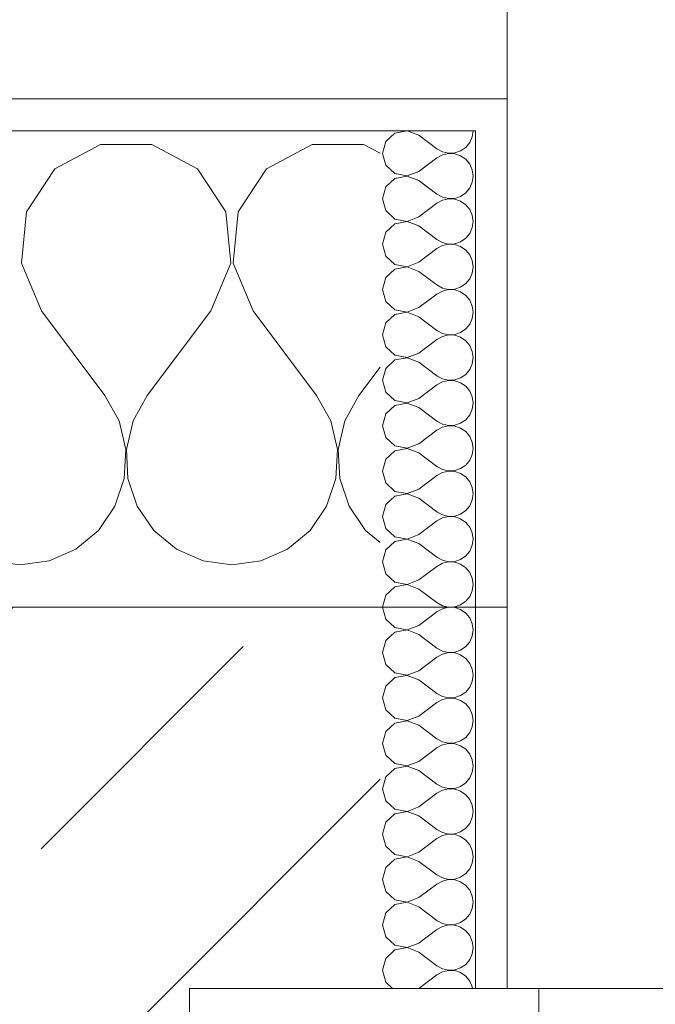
# Model space of a CAD drawing. Header units: metres. Extents: x -3.6 to 84.5, y -11 to 16.8.
# Tile 113 of 256: x 8.266 to 8.467, y 13.57 to 13.88. Entities that reach past the tile are written whole.
import ezdxf

# ---------------------------------------------------------------- set-up
doc = ezdxf.new("R2010")
doc.units = ezdxf.units.M
doc.header["$MEASUREMENT"] = 0
doc.linetypes.add('Strichlinie eng', pattern=[0.115, 0.075, -0.04])
doc.linetypes.add('Wipeout_Contour', pattern=[1, 0, -1])
for name, color, linetype in [('152 - Bemaßung_ Beschriftung.Ausbau', 7, 'Continuous'), ('603 - Struktur.Bodenplatte_ Decke Roh', 7, 'Continuous'), ('604 - Struktur.Wand Aussen', 7, 'Continuous')]:
    doc.layers.add(name, color=color, linetype=linetype)
doc.styles.add('ERSTELLTER_STIL_2', font='txt')
doc.dimstyles.new('ERSTELLTER_STIL__1', dxfattribs={"dimtxt": 0.1, "dimasz": 0.0532, "dimexe": 0.18, "dimexo": 0.0625, "dimgap": 0, "dimtad": 1, "dimzin": 0, "dimdsep": 46, "dimtxsty": 'ERSTELLTER_STIL_2', "dimblk": 'ARROWHEAD_2', "dimblk1": 'ARROWHEAD_2', "dimblk2": 'ARROWHEAD_2', "dimcen": 0.09, "dimse1": 1, "dimse2": 1, "dimclrd": 7, "dimclre": 7, "dimclrt": 7, "dimazin": 0, "dimtfac": 1, "dimtdec": 4, "dimtmove": 0, "dimatfit": 3, "dimfxl": 1, "dimtolj": 1, "dimtzin": 0, "dimarcsym": 0})
doc.dimstyles.new('ERSTELLTER_STIL__3', dxfattribs={"dimtxt": 0.1, "dimasz": 0.0532, "dimexe": 0.18, "dimexo": 0.0625, "dimgap": 0, "dimtad": 1, "dimtih": 1, "dimtoh": 1, "dimzin": 0, "dimdsep": 46, "dimtxsty": 'ERSTELLTER_STIL_2', "dimblk": 'ARROWHEAD_2', "dimblk1": 'ARROWHEAD_2', "dimblk2": 'ARROWHEAD_2', "dimcen": 0.09, "dimse1": 1, "dimse2": 1, "dimclrd": 7, "dimclre": 7, "dimclrt": 7, "dimazin": 0, "dimtfac": 1, "dimtdec": 4, "dimtmove": 0, "dimatfit": 3, "dimfxl": 1, "dimtolj": 1, "dimtzin": 0, "dimarcsym": 0})
pattern_1 = [(0, (0, 0), (0, 0.08660254), [0, -0.05]), (0, (0.025, 0.0433), (0, 0.08660254), [0, -0.05])]

# ---------------------------------------------------------------- blocks, each defined once
blk = doc.blocks.new('*X34')
at = {"layer": '604 - Struktur.Wand Aussen', "color": 7, "linetype": 'Continuous', "lineweight": 5}
for p, q in [((8.29188, 13.84066), (8.27757, 13.83299)), ((8.30812, 13.84066), (8.29188, 13.84066)), ((8.32243, 13.83299), (8.30812, 13.84066)), ((8.35855, 13.84066), (8.34424, 13.83299)), ((8.37479, 13.84066), (8.35855, 13.84066)), ((8.38, 13.83787), (8.37479, 13.84066)), ((8.27757, 13.83299), (8.26858, 13.81947)), ((8.33142, 13.81947), (8.32243, 13.83299)), ((8.34424, 13.83299), (8.33525, 13.81947)), ((8.26858, 13.81947), (8.26705, 13.8033)), ((8.33295, 13.8033), (8.33142, 13.81947)), ((8.33525, 13.81947), (8.33371, 13.8033)), ((8.26705, 13.8033), (8.27333, 13.78833)), ((8.32667, 13.78833), (8.33295, 13.8033)), ((8.33371, 13.8033), (8.34, 13.78833)), ((8.27333, 13.78833), (8.29333, 13.76167)), ((8.32667, 13.78833), (8.30667, 13.76167)), ((8.34, 13.78833), (8.36, 13.76167)), ((8.38, 13.77056), (8.37333, 13.76167)), ((8.29778, 13.75362), (8.29333, 13.76167)), ((8.30667, 13.76167), (8.30222, 13.75362)), ((8.36445, 13.75362), (8.36, 13.76167)), ((8.37333, 13.76167), (8.36888, 13.75362)), ((8.29987, 13.74466), (8.29778, 13.75362)), ((8.30222, 13.75362), (8.30013, 13.74466)), ((8.36653, 13.74466), (8.36445, 13.75362)), ((8.36888, 13.75362), (8.3668, 13.74466)), ((8.29942, 13.73547), (8.29987, 13.74466)), ((8.30013, 13.74466), (8.30058, 13.73547)), ((8.36609, 13.73547), (8.36653, 13.74466)), ((8.3668, 13.74466), (8.36725, 13.73547)), ((8.29648, 13.72676), (8.29942, 13.73547)), ((8.30058, 13.73547), (8.30352, 13.72676)), ((8.36315, 13.72676), (8.36609, 13.73547)), ((8.36725, 13.73547), (8.37019, 13.72676)), ((8.29127, 13.71918), (8.29648, 13.72676)), ((8.30352, 13.72676), (8.30873, 13.71918)), ((8.35794, 13.71918), (8.36315, 13.72676)), ((8.37019, 13.72676), (8.37539, 13.71918)), ((8.28419, 13.71331), (8.29127, 13.71918)), ((8.30873, 13.71918), (8.31581, 13.71331)), ((8.35086, 13.71331), (8.35794, 13.71918)), ((8.37539, 13.71918), (8.38, 13.71536)), ((8.27578, 13.7096), (8.28419, 13.71331)), ((8.31581, 13.71331), (8.32422, 13.7096)), ((8.34244, 13.7096), (8.35086, 13.71331)), ((8.25756, 13.7096), (8.26667, 13.70833)), ((8.26667, 13.70833), (8.27578, 13.7096)), ((8.32422, 13.7096), (8.33333, 13.70833)), ((8.33333, 13.70833), (8.34244, 13.7096))]:
    blk.add_line(p, q, dxfattribs=at)
blk = doc.blocks.new('*X55')
at = {"layer": '604 - Struktur.Wand Aussen', "color": 7, "linetype": 'Continuous', "lineweight": 5}
for p, q in [((8.3885, 13.84497), (8.38466, 13.84425)), ((8.39214, 13.84357), (8.3885, 13.84497)), ((8.40901, 13.84305), (8.40929, 13.845)), ((8.38466, 13.84425), (8.38178, 13.84161)), ((8.39214, 13.84357), (8.39786, 13.83929)), ((8.40822, 13.84124), (8.40901, 13.84305)), ((8.38178, 13.84161), (8.38071, 13.83786)), ((8.39786, 13.83929), (8.39958, 13.83833)), ((8.40347, 13.83798), (8.40534, 13.83861)), ((8.40534, 13.83861), (8.40696, 13.83973)), ((8.40696, 13.83973), (8.40822, 13.84124)), ((8.38071, 13.83786), (8.38178, 13.8341)), ((8.39214, 13.83214), (8.39786, 13.83643)), ((8.39958, 13.83738), (8.39786, 13.83643)), ((8.39958, 13.83833), (8.4015, 13.83789)), ((8.4015, 13.83783), (8.39958, 13.83738)), ((8.4015, 13.83789), (8.40347, 13.83798)), ((8.40347, 13.83773), (8.4015, 13.83783)), ((8.40534, 13.8371), (8.40347, 13.83773)), ((8.40696, 13.83599), (8.40534, 13.8371)), ((8.40822, 13.83447), (8.40696, 13.83599)), ((8.38178, 13.8341), (8.38466, 13.83147)), ((8.40901, 13.83267), (8.40822, 13.83447)), ((8.40929, 13.83071), (8.40901, 13.83267)), ((8.38466, 13.82996), (8.38178, 13.82733)), ((8.38466, 13.83147), (8.3885, 13.83074)), ((8.3885, 13.83069), (8.38466, 13.82996)), ((8.3885, 13.83074), (8.39214, 13.83214)), ((8.39214, 13.82929), (8.3885, 13.83069)), ((8.39214, 13.82929), (8.39786, 13.825)), ((8.40901, 13.82876), (8.40929, 13.83071)), ((8.38178, 13.82733), (8.38071, 13.82357)), ((8.40696, 13.82544), (8.40822, 13.82696)), ((8.40822, 13.82696), (8.40901, 13.82876)), ((8.38071, 13.82357), (8.38178, 13.81982)), ((8.39786, 13.825), (8.39958, 13.82405)), ((8.39958, 13.8231), (8.39786, 13.82214)), ((8.39958, 13.82405), (8.4015, 13.8236)), ((8.4015, 13.82354), (8.39958, 13.8231)), ((8.4015, 13.8236), (8.40347, 13.8237)), ((8.40347, 13.82345), (8.4015, 13.82354)), ((8.40347, 13.8237), (8.40534, 13.82433)), ((8.40534, 13.82282), (8.40347, 13.82345)), ((8.40534, 13.82433), (8.40696, 13.82544)), ((8.39214, 13.81786), (8.39786, 13.82214)), ((8.40696, 13.8217), (8.40534, 13.82282)), ((8.40822, 13.82018), (8.40696, 13.8217)), ((8.40901, 13.81838), (8.40822, 13.82018)), ((8.38178, 13.81982), (8.38466, 13.81718)), ((8.38466, 13.81718), (8.3885, 13.81646)), ((8.3885, 13.81646), (8.39214, 13.81786)), ((8.40929, 13.81643), (8.40901, 13.81838)), ((8.38466, 13.81567), (8.38178, 13.81304)), ((8.3885, 13.8164), (8.38466, 13.81567)), ((8.39214, 13.815), (8.3885, 13.8164)), ((8.39214, 13.815), (8.39786, 13.81071)), ((8.40822, 13.81267), (8.40901, 13.81448)), ((8.40901, 13.81448), (8.40929, 13.81643)), ((8.38178, 13.81304), (8.38071, 13.80929)), ((8.39786, 13.81071), (8.39958, 13.80976)), ((8.40534, 13.81004), (8.40696, 13.81116)), ((8.40696, 13.81116), (8.40822, 13.81267)), ((8.38071, 13.80929), (8.38178, 13.80553)), ((8.39214, 13.80357), (8.39786, 13.80786)), ((8.39958, 13.80881), (8.39786, 13.80786)), ((8.39958, 13.80976), (8.4015, 13.80931)), ((8.4015, 13.80926), (8.39958, 13.80881)), ((8.4015, 13.80931), (8.40347, 13.80941)), ((8.40347, 13.80916), (8.4015, 13.80926)), ((8.40347, 13.80941), (8.40534, 13.81004)), ((8.40534, 13.80853), (8.40347, 13.80916)), ((8.40696, 13.80742), (8.40534, 13.80853)), ((8.38178, 13.80553), (8.38466, 13.8029)), ((8.40822, 13.8059), (8.40696, 13.80742)), ((8.40901, 13.80409), (8.40822, 13.8059)), ((8.38466, 13.80139), (8.38178, 13.79876)), ((8.38466, 13.8029), (8.3885, 13.80217)), ((8.3885, 13.80211), (8.38466, 13.80139)), ((8.3885, 13.80217), (8.39214, 13.80357)), ((8.39214, 13.80071), (8.3885, 13.80211)), ((8.40929, 13.80214), (8.40901, 13.80409)), ((8.40901, 13.80019), (8.40929, 13.80214)), ((8.38178, 13.79876), (8.38071, 13.795)), ((8.39214, 13.80071), (8.39786, 13.79643)), ((8.40696, 13.79687), (8.40822, 13.79839)), ((8.40822, 13.79839), (8.40901, 13.80019)), ((8.39786, 13.79643), (8.39958, 13.79547)), ((8.39958, 13.79547), (8.4015, 13.79503)), ((8.40347, 13.79512), (8.40534, 13.79575)), ((8.40534, 13.79575), (8.40696, 13.79687)), ((8.38071, 13.795), (8.38178, 13.79124)), ((8.39214, 13.78929), (8.39786, 13.79357)), ((8.39958, 13.79453), (8.39786, 13.79357)), ((8.4015, 13.79497), (8.39958, 13.79453)), ((8.4015, 13.79503), (8.40347, 13.79512)), ((8.40347, 13.79488), (8.4015, 13.79497)), ((8.40534, 13.79425), (8.40347, 13.79488)), ((8.40696, 13.79313), (8.40534, 13.79425)), ((8.40822, 13.79161), (8.40696, 13.79313)), ((8.38178, 13.79124), (8.38466, 13.78861)), ((8.3885, 13.78789), (8.39214, 13.78929)), ((8.40901, 13.78981), (8.40822, 13.79161)), ((8.40929, 13.78786), (8.40901, 13.78981)), ((8.38466, 13.7871), (8.38178, 13.78447)), ((8.38466, 13.78861), (8.3885, 13.78789)), ((8.3885, 13.78783), (8.38466, 13.7871)), ((8.39214, 13.78643), (8.3885, 13.78783)), ((8.39214, 13.78643), (8.39786, 13.78214)), ((8.40822, 13.7841), (8.40901, 13.78591)), ((8.40901, 13.78591), (8.40929, 13.78786)), ((8.38178, 13.78447), (8.38071, 13.78071)), ((8.40696, 13.78258), (8.40822, 13.7841)), ((8.38071, 13.78071), (8.38178, 13.77696)), ((8.39786, 13.78214), (8.39958, 13.78119)), ((8.39958, 13.78024), (8.39786, 13.77929)), ((8.39958, 13.78119), (8.4015, 13.78074)), ((8.4015, 13.78069), (8.39958, 13.78024)), ((8.4015, 13.78074), (8.40347, 13.78084)), ((8.40347, 13.78059), (8.4015, 13.78069)), ((8.40347, 13.78084), (8.40534, 13.78147)), ((8.40534, 13.77996), (8.40347, 13.78059)), ((8.40534, 13.78147), (8.40696, 13.78258)), ((8.40696, 13.77884), (8.40534, 13.77996)), ((8.38178, 13.77696), (8.38466, 13.77433)), ((8.39214, 13.775), (8.39786, 13.77929)), ((8.40822, 13.77733), (8.40696, 13.77884)), ((8.40901, 13.77552), (8.40822, 13.77733)), ((8.38466, 13.77433), (8.3885, 13.7736)), ((8.3885, 13.77354), (8.38466, 13.77282)), ((8.3885, 13.7736), (8.39214, 13.775)), ((8.39214, 13.77214), (8.3885, 13.77354)), ((8.40929, 13.77357), (8.40901, 13.77552)), ((8.40901, 13.77162), (8.40929, 13.77357)), ((8.38466, 13.77282), (8.38178, 13.77018)), ((8.39214, 13.77214), (8.39786, 13.76786)), ((8.40822, 13.76982), (8.40901, 13.77162)), ((8.38178, 13.77018), (8.38071, 13.76643)), ((8.39786, 13.76786), (8.39958, 13.7669)), ((8.40534, 13.76718), (8.40696, 13.7683)), ((8.40696, 13.7683), (8.40822, 13.76982)), ((8.38071, 13.76643), (8.38178, 13.76267)), ((8.39214, 13.76071), (8.39786, 13.765)), ((8.39958, 13.76595), (8.39786, 13.765)), ((8.39958, 13.7669), (8.4015, 13.76646)), ((8.4015, 13.7664), (8.39958, 13.76595)), ((8.4015, 13.76646), (8.40347, 13.76655)), ((8.40347, 13.7663), (8.4015, 13.7664)), ((8.40347, 13.76655), (8.40534, 13.76718)), ((8.40534, 13.76567), (8.40347, 13.7663)), ((8.40696, 13.76456), (8.40534, 13.76567)), ((8.40822, 13.76304), (8.40696, 13.76456)), ((8.38178, 13.76267), (8.38466, 13.76004)), ((8.40901, 13.76124), (8.40822, 13.76304)), ((8.40929, 13.75929), (8.40901, 13.76124)), ((8.38466, 13.75853), (8.38178, 13.7559)), ((8.38466, 13.76004), (8.3885, 13.75931)), ((8.3885, 13.75926), (8.38466, 13.75853)), ((8.3885, 13.75931), (8.39214, 13.76071)), ((8.39214, 13.75786), (8.3885, 13.75926)), ((8.40901, 13.75733), (8.40929, 13.75929)), ((8.38178, 13.7559), (8.38071, 13.75214)), ((8.39214, 13.75786), (8.39786, 13.75357)), ((8.40696, 13.75401), (8.40822, 13.75553)), ((8.40822, 13.75553), (8.40901, 13.75733)), ((8.38071, 13.75214), (8.38178, 13.74839)), ((8.39786, 13.75357), (8.39958, 13.75262)), ((8.39958, 13.75262), (8.4015, 13.75217)), ((8.4015, 13.75211), (8.39958, 13.75167)), ((8.4015, 13.75217), (8.40347, 13.75227)), ((8.40347, 13.75202), (8.4015, 13.75211)), ((8.40347, 13.75227), (8.40534, 13.7529)), ((8.40534, 13.75139), (8.40347, 13.75202)), ((8.40534, 13.7529), (8.40696, 13.75401)), ((8.39214, 13.74643), (8.39786, 13.75071)), ((8.39958, 13.75167), (8.39786, 13.75071)), ((8.40696, 13.75027), (8.40534, 13.75139)), ((8.40822, 13.74876), (8.40696, 13.75027)), ((8.40901, 13.74695), (8.40822, 13.74876)), ((8.38178, 13.74839), (8.38466, 13.74575)), ((8.38466, 13.74575), (8.3885, 13.74503)), ((8.3885, 13.74503), (8.39214, 13.74643)), ((8.40929, 13.745), (8.40901, 13.74695)), ((8.38466, 13.74425), (8.38178, 13.74161)), ((8.3885, 13.74497), (8.38466, 13.74425)), ((8.39214, 13.74357), (8.3885, 13.74497)), ((8.39214, 13.74357), (8.39786, 13.73929)), ((8.40822, 13.74124), (8.40901, 13.74305)), ((8.40901, 13.74305), (8.40929, 13.745)), ((8.38178, 13.74161), (8.38071, 13.73786)), ((8.40534, 13.73861), (8.40696, 13.73973)), ((8.40696, 13.73973), (8.40822, 13.74124)), ((8.38071, 13.73786), (8.38178, 13.7341)), ((8.39214, 13.73214), (8.39786, 13.73643)), ((8.39786, 13.73929), (8.39958, 13.73833)), ((8.39958, 13.73738), (8.39786, 13.73643)), ((8.39958, 13.73833), (8.4015, 13.73789)), ((8.4015, 13.73783), (8.39958, 13.73738)), ((8.4015, 13.73789), (8.40347, 13.73798)), ((8.40347, 13.73773), (8.4015, 13.73783)), ((8.40347, 13.73798), (8.40534, 13.73861)), ((8.40534, 13.7371), (8.40347, 13.73773)), ((8.40696, 13.73599), (8.40534, 13.7371)), ((8.38178, 13.7341), (8.38466, 13.73147)), ((8.40822, 13.73447), (8.40696, 13.73599)), ((8.40901, 13.73267), (8.40822, 13.73447)), ((8.38466, 13.73147), (8.3885, 13.73074)), ((8.3885, 13.73069), (8.38466, 13.72996)), ((8.3885, 13.73074), (8.39214, 13.73214)), ((8.39214, 13.72929), (8.3885, 13.73069)), ((8.40929, 13.73071), (8.40901, 13.73267)), ((8.40901, 13.72876), (8.40929, 13.73071)), ((8.38178, 13.72733), (8.38071, 13.72357)), ((8.38466, 13.72996), (8.38178, 13.72733)), ((8.39214, 13.72929), (8.39786, 13.725)), ((8.40822, 13.72696), (8.40901, 13.72876)), ((8.39786, 13.725), (8.39958, 13.72405)), ((8.39958, 13.72405), (8.4015, 13.7236)), ((8.40347, 13.7237), (8.40534, 13.72433)), ((8.40534, 13.72433), (8.40696, 13.72544)), ((8.40696, 13.72544), (8.40822, 13.72696)), ((8.38071, 13.72357), (8.38178, 13.71982)), ((8.39214, 13.71786), (8.39786, 13.72214)), ((8.39958, 13.7231), (8.39786, 13.72214)), ((8.4015, 13.72354), (8.39958, 13.7231)), ((8.4015, 13.7236), (8.40347, 13.7237)), ((8.40347, 13.72345), (8.4015, 13.72354)), ((8.40534, 13.72282), (8.40347, 13.72345)), ((8.40696, 13.7217), (8.40534, 13.72282)), ((8.40822, 13.72018), (8.40696, 13.7217)), ((8.38178, 13.71982), (8.38466, 13.71718)), ((8.3885, 13.71646), (8.39214, 13.71786)), ((8.40901, 13.71838), (8.40822, 13.72018)), ((8.40929, 13.71643), (8.40901, 13.71838)), ((8.38466, 13.71567), (8.38178, 13.71304)), ((8.38466, 13.71718), (8.3885, 13.71646)), ((8.3885, 13.7164), (8.38466, 13.71567)), ((8.39214, 13.715), (8.3885, 13.7164)), ((8.39214, 13.715), (8.39786, 13.71071)), ((8.40901, 13.71448), (8.40929, 13.71643)), ((8.38178, 13.71304), (8.38071, 13.70929)), ((8.40696, 13.71116), (8.40822, 13.71267)), ((8.40822, 13.71267), (8.40901, 13.71448)), ((8.38071, 13.70929), (8.38178, 13.70553)), ((8.39786, 13.71071), (8.39958, 13.70976)), ((8.39958, 13.70881), (8.39786, 13.70786)), ((8.39958, 13.70976), (8.4015, 13.70931)), ((8.4015, 13.70926), (8.39958, 13.70881)), ((8.4015, 13.70931), (8.40347, 13.70941)), ((8.40347, 13.70916), (8.4015, 13.70926)), ((8.40347, 13.70941), (8.40534, 13.71004)), ((8.40534, 13.70853), (8.40347, 13.70916)), ((8.40534, 13.71004), (8.40696, 13.71116)), ((8.40696, 13.70742), (8.40534, 13.70853)), ((8.38178, 13.70553), (8.38466, 13.7029)), ((8.39214, 13.70357), (8.39786, 13.70786)), ((8.40822, 13.7059), (8.40696, 13.70742)), ((8.40901, 13.70409), (8.40822, 13.7059)), ((8.38466, 13.7029), (8.3885, 13.70217)), ((8.3885, 13.70217), (8.39214, 13.70357)), ((8.40929, 13.70214), (8.40901, 13.70409)), ((8.38466, 13.70139), (8.38178, 13.69876)), ((8.3885, 13.70211), (8.38466, 13.70139)), ((8.39214, 13.70071), (8.3885, 13.70211)), ((8.39214, 13.70071), (8.39786, 13.69643)), ((8.40822, 13.69839), (8.40901, 13.70019)), ((8.40901, 13.70019), (8.40929, 13.70214)), ((8.38178, 13.69876), (8.38071, 13.695)), ((8.39786, 13.69643), (8.39958, 13.69547)), ((8.40534, 13.69575), (8.40696, 13.69687)), ((8.40696, 13.69687), (8.40822, 13.69839)), ((8.38071, 13.695), (8.38178, 13.69124)), ((8.39214, 13.68929), (8.39786, 13.69357)), ((8.39958, 13.69453), (8.39786, 13.69357)), ((8.39958, 13.69547), (8.4015, 13.69503)), ((8.4015, 13.69497), (8.39958, 13.69453)), ((8.4015, 13.69503), (8.40347, 13.69512)), ((8.40347, 13.69488), (8.4015, 13.69497)), ((8.40347, 13.69512), (8.40534, 13.69575)), ((8.40534, 13.69425), (8.40347, 13.69488)), ((8.40696, 13.69313), (8.40534, 13.69425)), ((8.40822, 13.69161), (8.40696, 13.69313)), ((8.38178, 13.69124), (8.38466, 13.68861)), ((8.40901, 13.68981), (8.40822, 13.69161)), ((8.40929, 13.68786), (8.40901, 13.68981)), ((8.38466, 13.6871), (8.38178, 13.68447)), ((8.38466, 13.68861), (8.3885, 13.68789)), ((8.3885, 13.68783), (8.38466, 13.6871)), ((8.3885, 13.68789), (8.39214, 13.68929)), ((8.39214, 13.68643), (8.3885, 13.68783)), ((8.40901, 13.68591), (8.40929, 13.68786)), ((8.38178, 13.68447), (8.38071, 13.68071)), ((8.39214, 13.68643), (8.39786, 13.68214)), ((8.40696, 13.68258), (8.40822, 13.6841)), ((8.40822, 13.6841), (8.40901, 13.68591)), ((8.38071, 13.68071), (8.38178, 13.67696)), ((8.39786, 13.68214), (8.39958, 13.68119)), ((8.39958, 13.68119), (8.4015, 13.68074)), ((8.4015, 13.68069), (8.39958, 13.68024)), ((8.4015, 13.68074), (8.40347, 13.68084)), ((8.40347, 13.68059), (8.4015, 13.68069)), ((8.40347, 13.68084), (8.40534, 13.68147)), ((8.40534, 13.67996), (8.40347, 13.68059)), ((8.40534, 13.68147), (8.40696, 13.68258)), ((8.39214, 13.675), (8.39786, 13.67929)), ((8.39958, 13.68024), (8.39786, 13.67929)), ((8.40696, 13.67884), (8.40534, 13.67996)), ((8.40822, 13.67733), (8.40696, 13.67884)), ((8.38178, 13.67696), (8.38466, 13.67433)), ((8.38466, 13.67433), (8.3885, 13.6736)), ((8.3885, 13.6736), (8.39214, 13.675)), ((8.40901, 13.67552), (8.40822, 13.67733)), ((8.40929, 13.67357), (8.40901, 13.67552)), ((8.38466, 13.67282), (8.38178, 13.67018)), ((8.3885, 13.67354), (8.38466, 13.67282)), ((8.39214, 13.67214), (8.3885, 13.67354)), ((8.39214, 13.67214), (8.39786, 13.66786)), ((8.40822, 13.66982), (8.40901, 13.67162)), ((8.40901, 13.67162), (8.40929, 13.67357)), ((8.38178, 13.67018), (8.38071, 13.66643)), ((8.40534, 13.66718), (8.40696, 13.6683)), ((8.40696, 13.6683), (8.40822, 13.66982)), ((8.38071, 13.66643), (8.38178, 13.66267)), ((8.39214, 13.66071), (8.39786, 13.665)), ((8.39786, 13.66786), (8.39958, 13.6669)), ((8.39958, 13.66595), (8.39786, 13.665)), ((8.39958, 13.6669), (8.4015, 13.66646)), ((8.4015, 13.6664), (8.39958, 13.66595)), ((8.4015, 13.66646), (8.40347, 13.66655)), ((8.40347, 13.6663), (8.4015, 13.6664)), ((8.40347, 13.66655), (8.40534, 13.66718)), ((8.40534, 13.66567), (8.40347, 13.6663)), ((8.40696, 13.66456), (8.40534, 13.66567)), ((8.38178, 13.66267), (8.38466, 13.66004)), ((8.40822, 13.66304), (8.40696, 13.66456)), ((8.40901, 13.66124), (8.40822, 13.66304)), ((8.38466, 13.66004), (8.3885, 13.65931)), ((8.3885, 13.65926), (8.38466, 13.65853)), ((8.3885, 13.65931), (8.39214, 13.66071)), ((8.39214, 13.65786), (8.3885, 13.65926)), ((8.40929, 13.65929), (8.40901, 13.66124)), ((8.40901, 13.65733), (8.40929, 13.65929)), ((8.38178, 13.6559), (8.38071, 13.65214)), ((8.38466, 13.65853), (8.38178, 13.6559)), ((8.39214, 13.65786), (8.39786, 13.65357)), ((8.40822, 13.65553), (8.40901, 13.65733)), ((8.39786, 13.65357), (8.39958, 13.65262)), ((8.39958, 13.65262), (8.4015, 13.65217)), ((8.40347, 13.65227), (8.40534, 13.6529)), ((8.40534, 13.6529), (8.40696, 13.65401)), ((8.40696, 13.65401), (8.40822, 13.65553)), ((8.38071, 13.65214), (8.38178, 13.64839)), ((8.39214, 13.64643), (8.39786, 13.65071)), ((8.39958, 13.65167), (8.39786, 13.65071)), ((8.4015, 13.65211), (8.39958, 13.65167)), ((8.4015, 13.65217), (8.40347, 13.65227)), ((8.40347, 13.65202), (8.4015, 13.65211)), ((8.40534, 13.65139), (8.40347, 13.65202)), ((8.40696, 13.65027), (8.40534, 13.65139)), ((8.40822, 13.64876), (8.40696, 13.65027)), ((8.38178, 13.64839), (8.38466, 13.64575)), ((8.3885, 13.64503), (8.39214, 13.64643)), ((8.40901, 13.64695), (8.40822, 13.64876)), ((8.40929, 13.645), (8.40901, 13.64695)), ((8.38466, 13.64425), (8.38178, 13.64161)), ((8.38466, 13.64575), (8.3885, 13.64503)), ((8.3885, 13.64497), (8.38466, 13.64425)), ((8.39214, 13.64357), (8.3885, 13.64497)), ((8.39214, 13.64357), (8.39786, 13.63929)), ((8.40901, 13.64305), (8.40929, 13.645)), ((8.38178, 13.64161), (8.38071, 13.63786)), ((8.40696, 13.63973), (8.40822, 13.64124)), ((8.40822, 13.64124), (8.40901, 13.64305)), ((8.38071, 13.63786), (8.38178, 13.6341)), ((8.39786, 13.63929), (8.39958, 13.63833)), ((8.39958, 13.63738), (8.39786, 13.63643)), ((8.39958, 13.63833), (8.4015, 13.63789)), ((8.4015, 13.63783), (8.39958, 13.63738)), ((8.4015, 13.63789), (8.40347, 13.63798)), ((8.40347, 13.63773), (8.4015, 13.63783)), ((8.40347, 13.63798), (8.40534, 13.63861)), ((8.40534, 13.6371), (8.40347, 13.63773)), ((8.40534, 13.63861), (8.40696, 13.63973)), ((8.40696, 13.63599), (8.40534, 13.6371)), ((8.38178, 13.6341), (8.38466, 13.63147)), ((8.39214, 13.63214), (8.39786, 13.63643)), ((8.40822, 13.63447), (8.40696, 13.63599)), ((8.40901, 13.63267), (8.40822, 13.63447)), ((8.38466, 13.63147), (8.3885, 13.63074)), ((8.3885, 13.63074), (8.39214, 13.63214)), ((8.40929, 13.63071), (8.40901, 13.63267)), ((8.38466, 13.62996), (8.38178, 13.62733)), ((8.3885, 13.63069), (8.38466, 13.62996)), ((8.39214, 13.62929), (8.3885, 13.63069)), ((8.39214, 13.62929), (8.39786, 13.625)), ((8.40822, 13.62696), (8.40901, 13.62876)), ((8.40901, 13.62876), (8.40929, 13.63071)), ((8.38178, 13.62733), (8.38071, 13.62357)), ((8.39786, 13.625), (8.39958, 13.62405)), ((8.40534, 13.62433), (8.40696, 13.62544)), ((8.40696, 13.62544), (8.40822, 13.62696)), ((8.38071, 13.62357), (8.38178, 13.61982)), ((8.39214, 13.61786), (8.39786, 13.62214)), ((8.39958, 13.6231), (8.39786, 13.62214)), ((8.39958, 13.62405), (8.4015, 13.6236)), ((8.4015, 13.62354), (8.39958, 13.6231)), ((8.4015, 13.6236), (8.40347, 13.6237)), ((8.40347, 13.62345), (8.4015, 13.62354)), ((8.40347, 13.6237), (8.40534, 13.62433)), ((8.40534, 13.62282), (8.40347, 13.62345)), ((8.40696, 13.6217), (8.40534, 13.62282)), ((8.40822, 13.62018), (8.40696, 13.6217)), ((8.38178, 13.61982), (8.38466, 13.61718)), ((8.40901, 13.61838), (8.40822, 13.62018)), ((8.38466, 13.61567), (8.38178, 13.61304)), ((8.38466, 13.61718), (8.3885, 13.61646)), ((8.3885, 13.6164), (8.38466, 13.61567)), ((8.3885, 13.61646), (8.39214, 13.61786)), ((8.39214, 13.615), (8.3885, 13.6164)), ((8.40929, 13.61643), (8.40901, 13.61838)), ((8.40901, 13.61448), (8.40929, 13.61643)), ((8.38178, 13.61304), (8.38071, 13.60929)), ((8.39214, 13.615), (8.39786, 13.61071)), ((8.40696, 13.61116), (8.40822, 13.61267)), ((8.40822, 13.61267), (8.40901, 13.61448)), ((8.38071, 13.60929), (8.38178, 13.60553)), ((8.39786, 13.61071), (8.39958, 13.60976)), ((8.39958, 13.60976), (8.4015, 13.60931)), ((8.4015, 13.60926), (8.39958, 13.60881)), ((8.4015, 13.60931), (8.40347, 13.60941)), ((8.40347, 13.60916), (8.4015, 13.60926)), ((8.40347, 13.60941), (8.40534, 13.61004)), ((8.40534, 13.61004), (8.40696, 13.61116)), ((8.39214, 13.60357), (8.39786, 13.60786)), ((8.39958, 13.60881), (8.39786, 13.60786)), ((8.40534, 13.60853), (8.40347, 13.60916)), ((8.40696, 13.60742), (8.40534, 13.60853)), ((8.40822, 13.6059), (8.40696, 13.60742)), ((8.38178, 13.60553), (8.38466, 13.6029)), ((8.3885, 13.60217), (8.39214, 13.60357)), ((8.40901, 13.60409), (8.40822, 13.6059)), ((8.40929, 13.60214), (8.40901, 13.60409)), ((8.38466, 13.60139), (8.38178, 13.59876)), ((8.38466, 13.6029), (8.3885, 13.60217)), ((8.3885, 13.60211), (8.38466, 13.60139)), ((8.39214, 13.60071), (8.3885, 13.60211)), ((8.39214, 13.60071), (8.39786, 13.59643)), ((8.40822, 13.59839), (8.40901, 13.60019)), ((8.40901, 13.60019), (8.40929, 13.60214)), ((8.38178, 13.59876), (8.38071, 13.595)), ((8.40534, 13.59575), (8.40696, 13.59687)), ((8.40696, 13.59687), (8.40822, 13.59839)), ((8.38071, 13.595), (8.38178, 13.59124)), ((8.39786, 13.59643), (8.39958, 13.59547)), ((8.39958, 13.59453), (8.39786, 13.59357)), ((8.39958, 13.59547), (8.4015, 13.59503)), ((8.4015, 13.59497), (8.39958, 13.59453)), ((8.4015, 13.59503), (8.40347, 13.59512)), ((8.40347, 13.59488), (8.4015, 13.59497)), ((8.40347, 13.59512), (8.40534, 13.59575)), ((8.40534, 13.59425), (8.40347, 13.59488)), ((8.40696, 13.59313), (8.40534, 13.59425)), ((8.38178, 13.59124), (8.38466, 13.58861)), ((8.39214, 13.58929), (8.39786, 13.59357)), ((8.40822, 13.59161), (8.40696, 13.59313)), ((8.40901, 13.58981), (8.40822, 13.59161)), ((8.38466, 13.58861), (8.3885, 13.58789)), ((8.3885, 13.58783), (8.38466, 13.5871)), ((8.3885, 13.58789), (8.39214, 13.58929)), ((8.39214, 13.58643), (8.3885, 13.58783)), ((8.40929, 13.58786), (8.40901, 13.58981)), ((8.40901, 13.58591), (8.40929, 13.58786)), ((8.38178, 13.58447), (8.38071, 13.58071)), ((8.38466, 13.5871), (8.38178, 13.58447)), ((8.39214, 13.58643), (8.39786, 13.58214)), ((8.40822, 13.5841), (8.40901, 13.58591)), ((8.39786, 13.58214), (8.39958, 13.58119)), ((8.40347, 13.58084), (8.40534, 13.58147)), ((8.40534, 13.58147), (8.40696, 13.58258)), ((8.40696, 13.58258), (8.40822, 13.5841)), ((8.38071, 13.58071), (8.38178, 13.57696)), ((8.39214, 13.575), (8.39786, 13.57929)), ((8.39958, 13.58024), (8.39786, 13.57929)), ((8.39958, 13.58119), (8.4015, 13.58074)), ((8.4015, 13.58069), (8.39958, 13.58024)), ((8.4015, 13.58074), (8.40347, 13.58084)), ((8.40347, 13.58059), (8.4015, 13.58069)), ((8.40534, 13.57996), (8.40347, 13.58059)), ((8.40696, 13.57884), (8.40534, 13.57996)), ((8.40822, 13.57733), (8.40696, 13.57884)), ((8.38178, 13.57696), (8.38392, 13.575)), ((8.40901, 13.57552), (8.40822, 13.57733)), ((8.40909, 13.575), (8.40901, 13.57552))]:
    blk.add_line(p, q, dxfattribs=at)
blk = doc.blocks.new('*D326')
at = {"layer": '152 - Bemaßung_ Beschriftung.Ausbau', "color": 7, "linetype": 'Continuous', "lineweight": 5}
for p, q in [((4.72, 14.8025), (4.72, 14.9075)), ((7.12, 14.8025), (7.12, 14.9075)), ((4.74021, 14.89), (4.69979, 14.82)), ((7.14021, 14.89), (7.09979, 14.82)), ((3.52, 14.855), (4.72, 14.855)), ((4.72, 14.855), (7.12, 14.855)), ((7.12, 14.855), (8.32, 14.855))]:
    blk.add_line(p, q, dxfattribs=at)
at = {"layer": '152 - Bemaßung_ Beschriftung.Ausbau', "color": 7, "lineweight": 5, "char_height": 0.1, "attachment_point": 7, "style": 'ERSTELLTER_STIL_2'}
for s, insert in [('\\A1;{\\pql;\\fArial|b0|i0|c0|p38;2,40}', (5.78697, 14.875)), ('\\A1;{\\pql;\\fArial|b0|i0|c0|p38;2,01}', (5.78697, 14.735))]:
    blk.add_mtext(s, dxfattribs=dict(at, insert=insert))
blk = doc.blocks.new('ARROWHEAD_2')
at = {"color": 0, "linetype": 'Continuous', "lineweight": 0}
for p, q in [((-0.3781, -0.655), (0.3781, 0.655)), ((0, 0), (-1, 0))]:
    blk.add_line(p, q, dxfattribs=at)
blk = doc.blocks.new('*D327')
at = {"layer": '152 - Bemaßung_ Beschriftung.Ausbau', "color": 7, "linetype": 'Continuous', "lineweight": 5}
for p, q in [((7.14021, 14.89), (7.09979, 14.82)), ((8.34021, 14.89), (8.29979, 14.82)), ((7.12, 14.855), (8.32, 14.855))]:
    blk.add_line(p, q, dxfattribs=at)
at = {"layer": '152 - Bemaßung_ Beschriftung.Ausbau', "color": 7, "lineweight": 5, "insert": (7.58697, 14.875), "char_height": 0.1, "attachment_point": 7, "style": 'ERSTELLTER_STIL_2'}
blk.add_mtext('\\A1;{\\pql;\\fArial|b0|i0|c0|p38;1,20}', dxfattribs=at)
blk = doc.blocks.new('*D328')
at = {"layer": '152 - Bemaßung_ Beschriftung.Ausbau', "color": 7, "linetype": 'Continuous', "lineweight": 5}
for p, q in [((8.32, 14.8025), (8.32, 14.9075)), ((8.34021, 14.89), (8.29979, 14.82)), ((10.74021, 14.89), (10.69979, 14.82)), ((7.12, 14.855), (8.32, 14.855)), ((8.32, 14.855), (10.72, 14.855))]:
    blk.add_line(p, q, dxfattribs=at)
at = {"layer": '152 - Bemaßung_ Beschriftung.Ausbau', "color": 7, "lineweight": 5, "char_height": 0.1, "attachment_point": 7, "style": 'ERSTELLTER_STIL_2'}
for s, insert in [('\\A1;{\\pql;\\fArial|b0|i0|c0|p38;2,40}', (9.38697, 14.875)), ('\\A1;{\\pql;\\fArial|b0|i0|c0|p38;2,01}', (9.38697, 14.735))]:
    blk.add_mtext(s, dxfattribs=dict(at, insert=insert))
blk = doc.blocks.new('*D329')
at = {"layer": '152 - Bemaßung_ Beschriftung.Ausbau', "color": 7, "linetype": 'Continuous', "lineweight": 5}
for p, q in [((10.72, 14.8025), (10.72, 14.9075)), ((10.74021, 14.89), (10.69979, 14.82)), ((12.10019, 14.89), (12.05978, 14.82)), ((8.32, 14.855), (10.72, 14.855)), ((10.72, 14.855), (12.07998, 14.855))]:
    blk.add_line(p, q, dxfattribs=at)
at = {"layer": '152 - Bemaßung_ Beschriftung.Ausbau', "color": 7, "lineweight": 5, "insert": (11.26696, 14.875), "char_height": 0.1, "attachment_point": 7, "style": 'ERSTELLTER_STIL_2'}
blk.add_mtext('\\A1;{\\pql;\\fArial|b0|i0|c0|p38;1,36}', dxfattribs=at)
blk = doc.blocks.new('*D366')
at = {"layer": '152 - Bemaßung_ Beschriftung.Ausbau', "color": 7, "linetype": 'Continuous', "lineweight": 5}
for p, q in [((7.8, 15.3025), (7.8, 15.4075)), ((11.27, 15.3025), (11.27, 15.4075)), ((7.82021, 15.39), (7.77979, 15.32)), ((11.29021, 15.39), (11.24979, 15.32)), ((7.67, 15.355), (7.8, 15.355)), ((7.8, 15.355), (11.27, 15.355)), ((11.27, 15.355), (11.41, 15.355))]:
    blk.add_line(p, q, dxfattribs=at)
at = {"layer": '152 - Bemaßung_ Beschriftung.Ausbau', "color": 7, "lineweight": 5, "char_height": 0.1, "attachment_point": 7, "style": 'ERSTELLTER_STIL_2'}
for s, insert in [('\\A1;{\\pql;\\fArial|b0|i0|c0|p38;3,47}', (9.32608, 15.375)), ('\\A1;{\\pql;\\fArial|b0|i0|c0|p38;14}', (11.098, 15.375))]:
    blk.add_mtext(s, dxfattribs=dict(at, insert=insert))
blk = doc.blocks.new('*D403')
at = {"layer": '152 - Bemaßung_ Beschriftung.Ausbau', "color": 7, "linetype": 'Continuous', "lineweight": 5}
for p, q in [((7.87999, 15.8025), (7.87999, 15.9075)), ((11.17999, 15.8025), (11.17999, 15.9075)), ((7.9002, 15.89), (7.85978, 15.82)), ((11.2002, 15.89), (11.15978, 15.82)), ((7.57999, 15.855), (7.87999, 15.855)), ((7.87999, 15.855), (11.17999, 15.855)), ((11.17999, 15.855), (11.47999, 15.855))]:
    blk.add_line(p, q, dxfattribs=at)
at = {"layer": '152 - Bemaßung_ Beschriftung.Ausbau', "color": 7, "lineweight": 5, "insert": (9.39696, 15.875), "char_height": 0.1, "attachment_point": 7, "style": 'ERSTELLTER_STIL_2'}
blk.add_mtext('\\A1;{\\pql;\\fArial|b0|i0|c0|p38;3,30}', dxfattribs=at)
blk = doc.blocks.new('*D463')
at = {"layer": '152 - Bemaßung_ Beschriftung.Ausbau', "color": 7, "linetype": 'Continuous', "lineweight": 5}
for p, q in [((-1.175, 13.695), (-1.175, 13.845)), ((-1.21, 13.71521), (-1.14, 13.67479))]:
    blk.add_line(p, q, dxfattribs=at)
blk = doc.blocks.new('*D464')
at = {"layer": '152 - Bemaßung_ Beschriftung.Ausbau', "color": 7, "linetype": 'Continuous', "lineweight": 5}
for p, q in [((-1.175, 13.845), (-1.175, 13.87923)), ((-1.14, 13.82479), (-1.21, 13.86521)), ((-1.1225, 13.845), (-1.2275, 13.845)), ((-1.175, 13.695), (-1.175, 13.845)), ((-1.21, 13.71521), (-1.14, 13.67479))]:
    blk.add_line(p, q, dxfattribs=at)
blk = doc.blocks.new('*D476')
at = {"layer": '152 - Bemaßung_ Beschriftung.Ausbau', "color": 7, "linetype": 'Continuous', "lineweight": 5}
for p, q in [((-2.175, 13.455), (-2.175, 13.695)), ((-2.21, 13.47521), (-2.14, 13.43479)), ((-2.14, 13.42978), (-2.21, 13.47019)), ((-2.1225, 13.455), (-2.2275, 13.455)), ((-2.175, 13.44998), (-2.175, 13.455))]:
    blk.add_line(p, q, dxfattribs=at)
blk = doc.blocks.new('*D477')
at = {"layer": '152 - Bemaßung_ Beschriftung.Ausbau', "color": 7, "linetype": 'Continuous', "lineweight": 5}
for p, q in [((-2.175, 13.695), (-2.175, 13.845)), ((-2.21, 13.71521), (-2.14, 13.67479)), ((-2.1225, 13.695), (-2.2275, 13.695)), ((-2.175, 13.455), (-2.175, 13.695)), ((-2.21, 13.47521), (-2.14, 13.43479)), ((-2.14, 13.42978), (-2.21, 13.47019))]:
    blk.add_line(p, q, dxfattribs=at)
at = {"layer": '152 - Bemaßung_ Beschriftung.Ausbau', "color": 7, "lineweight": 5, "insert": (-2.195, 13.49911), "char_height": 0.1, "attachment_point": 7, "rotation": 90, "style": 'ERSTELLTER_STIL_2'}
blk.add_mtext('\\A1;{\\pql;\\fArial|b0|i0|c0|p38;24}', dxfattribs=at)
blk = doc.blocks.new('*D478')
at = {"layer": '152 - Bemaßung_ Beschriftung.Ausbau', "color": 7, "linetype": 'Continuous', "lineweight": 5}
for p, q in [((-2.175, 13.695), (-2.175, 13.845)), ((-2.21, 13.71521), (-2.14, 13.67479))]:
    blk.add_line(p, q, dxfattribs=at)
blk = doc.blocks.new('*D479')
at = {"layer": '152 - Bemaßung_ Beschriftung.Ausbau', "color": 7, "linetype": 'Continuous', "lineweight": 5}
for p, q in [((-2.175, 13.845), (-2.175, 13.87923)), ((-2.14, 13.82479), (-2.21, 13.86521)), ((-2.1225, 13.845), (-2.2275, 13.845)), ((-2.175, 13.695), (-2.175, 13.845)), ((-2.21, 13.71521), (-2.14, 13.67479))]:
    blk.add_line(p, q, dxfattribs=at)
at = {"layer": '152 - Bemaßung_ Beschriftung.Ausbau', "color": 7, "lineweight": 5, "insert": (-2.195, 13.86523), "char_height": 0.1, "attachment_point": 7, "rotation": 90, "style": 'ERSTELLTER_STIL_2'}
blk.add_mtext('\\A1;{\\pql;\\fArial|b0|i0|c0|p38;15}', dxfattribs=at)
blk = doc.blocks.new('*D648')
at = {"layer": '152 - Bemaßung_ Beschriftung.Ausbau', "color": 7, "linetype": 'Continuous', "lineweight": 5}
for p, q in [((-1.675, 13.455), (-1.675, 13.695)), ((-1.71, 13.47521), (-1.64, 13.43479)), ((-1.6225, 13.455), (-1.7275, 13.455)), ((-1.675, 0.245), (-1.675, 13.455)), ((-1.71, 0.26521), (-1.64, 0.22479)), ((-1.6225, 0.245), (-1.7275, 0.245)), ((-1.675, 0.005), (-1.675, 0.245))]:
    blk.add_line(p, q, dxfattribs=at)
at = {"layer": '152 - Bemaßung_ Beschriftung.Ausbau', "color": 7, "lineweight": 5, "insert": (-1.695, 6.67903), "char_height": 0.1, "attachment_point": 7, "rotation": 90, "style": 'ERSTELLTER_STIL_2'}
blk.add_mtext('\\A1;{\\pql;\\fArial|b0|i0|c0|p38;13,21}', dxfattribs=at)
blk = doc.blocks.new('*D649')
at = {"layer": '152 - Bemaßung_ Beschriftung.Ausbau', "color": 7, "linetype": 'Continuous', "lineweight": 5}
for p, q in [((-1.675, 13.695), (-1.675, 13.845)), ((-1.71, 13.71521), (-1.64, 13.67479)), ((-1.6225, 13.695), (-1.7275, 13.695)), ((-1.675, 13.455), (-1.675, 13.695)), ((-1.71, 13.47521), (-1.64, 13.43479))]:
    blk.add_line(p, q, dxfattribs=at)
at = {"layer": '152 - Bemaßung_ Beschriftung.Ausbau', "color": 7, "lineweight": 5, "insert": (-1.695, 13.49911), "char_height": 0.1, "attachment_point": 7, "rotation": 90, "style": 'ERSTELLTER_STIL_2'}
blk.add_mtext('\\A1;{\\pql;\\fArial|b0|i0|c0|p38;24}', dxfattribs=at)
blk = doc.blocks.new('*D650')
at = {"layer": '152 - Bemaßung_ Beschriftung.Ausbau', "color": 7, "linetype": 'Continuous', "lineweight": 5}
for p, q in [((-1.675, 13.695), (-1.675, 13.845)), ((-1.71, 13.71521), (-1.64, 13.67479))]:
    blk.add_line(p, q, dxfattribs=at)
blk = doc.blocks.new('*D651')
at = {"layer": '152 - Bemaßung_ Beschriftung.Ausbau', "color": 7, "linetype": 'Continuous', "lineweight": 5}
for p, q in [((-1.675, 13.845), (-1.675, 13.87923)), ((-1.64, 13.82479), (-1.71, 13.86521)), ((-1.6225, 13.845), (-1.7275, 13.845)), ((-1.675, 13.695), (-1.675, 13.845)), ((-1.71, 13.71521), (-1.64, 13.67479))]:
    blk.add_line(p, q, dxfattribs=at)
at = {"layer": '152 - Bemaßung_ Beschriftung.Ausbau', "color": 7, "lineweight": 5, "insert": (-1.695, 13.86523), "char_height": 0.1, "attachment_point": 7, "rotation": 90, "style": 'ERSTELLTER_STIL_2'}
blk.add_mtext('\\A1;{\\pql;\\fArial|b0|i0|c0|p38;15}', dxfattribs=at)

msp = doc.modelspace()

# ---------------------------------------------------------------- hatches: boundary and pattern name
at = {"layer": '604 - Struktur.Wand Aussen', "linetype": 'Continuous', "lineweight": 0, "true_color": 0x000000}
h = msp.add_hatch(dxfattribs=at)
h.set_pattern_fill('Verputz_0001', color=18, style=0, pattern_type=2)
h.set_pattern_definition(pattern_1)
h.paths.add_polyline_path([(7.03, 13.845), (8.41, 13.845), (8.41, 13.855), (7.03, 13.855)])
h = msp.add_hatch(dxfattribs=at)
h.set_pattern_fill('Verputz_0001', color=18, style=0, pattern_type=2)
h.set_pattern_definition(pattern_1)
h.paths.add_polyline_path([(8.41, 13.855), (8.41, 13.575), (8.42, 13.575), (8.42, 13.855)])
h = msp.add_hatch(dxfattribs=at)
h.set_pattern_fill('Beton__Stahlbeton_0001', color=18, style=0, pattern_type=2)
h.set_pattern_definition([(45, (0, 0), (-0.0848528, 0.0848528), []), (45, (-0.04243, 0.04243), (-0.0848528, 0.0848528), [0.09, -0.03])])
h.paths.add_polyline_path([(7.06, 13.695), (7.06, 13.575), (7.12, 13.575), (7.12, 13.505), (7.12, 13.455), (8.32, 13.455), (8.32, 13.505), (8.32, 13.575), (8.38, 13.575), (8.38, 13.695)])

# ---------------------------------------------------------------- linework, layer by layer
at = {"layer": '603 - Struktur.Bodenplatte_ Decke Roh', "color": 7, "linetype": 'Continuous', "lineweight": 18, "flags": 128}
msp.add_lwpolyline([(62.27503, 0.005), (62.27503, 13.695), (50.77999, 13.695), (50.77999, 12.99998), (50.84002, 12.99998), (50.84002, 8.58498), (49.03003, 8.58498), (49.03003, 8.72498), (47.41003, 8.72498), (47.41003, 12.99998), (47.47999, 12.99998), (47.47999, 13.695), (14.77999, 13.695), (14.77999, 12.99998), (14.84, 12.99998), (14.84, 8.58498), (13.03, 8.58498), (13.03, 8.72498), (11.41, 8.72498), (11.41, 12.99998), (11.47999, 12.99998), (11.47999, 13.695), (-0.015, 13.695), (-0.015, 0.005)], dxfattribs=at)
at = {"layer": '604 - Struktur.Wand Aussen', "color": 7, "linetype": 'Continuous', "lineweight": 5}
for p, q in [((8.41, 13.855), (8.42, 13.855)), ((8.42, 13.855), (8.42, 13.845)), ((8.38, 13.845), (7.06, 13.845)), ((8.38, 13.845), (8.41, 13.845)), ((8.41, 13.575), (8.41, 13.845)), ((8.41, 13.845), (8.41, 13.575)), ((8.42, 13.845), (8.42, 13.705)), ((8.42, 13.705), (8.42, 13.695)), ((8.42, 13.695), (8.42, 13.575)), ((8.38, 13.575), (8.41, 13.575)), ((8.38, 13.575), (8.41, 13.575)), ((8.38, 13.575), (8.41, 13.575)), ((8.41, 13.575), (8.42, 13.575))]:
    msp.add_line(p, q, dxfattribs=at)
at = {"layer": '604 - Struktur.Wand Aussen', "color": 7, "linetype": 'Continuous', "lineweight": 13}
for p, q in [((8.38, 13.695), (7.06, 13.695)), ((8.38, 13.575), (8.32, 13.575)), ((8.32, 13.575), (8.32, 13.505)), ((8.32, 13.575), (8.32, 13.505)), ((8.32, 13.575), (8.32, 13.505)), ((8.38, 13.575), (8.32, 13.575)), ((8.38, 13.575), (8.32, 13.575))]:
    msp.add_line(p, q, dxfattribs=at)
at = {"layer": '604 - Struktur.Wand Aussen', "color": 7, "linetype": 'Continuous', "lineweight": 5, "flags": 128}
msp.add_lwpolyline([(8.41, 13.855), (7.03, 13.855)], dxfattribs=at)

# ---------------------------------------------------------------- block references
at = {"layer": '604 - Struktur.Wand Aussen', "color": 7, "lineweight": 18}
for name in ['*X55', '*X34']:
    msp.add_blockref(name, (0, 0), dxfattribs=at)

# ---------------------------------------------------------------- dimensions: what is measured, and where the dimension line sits
at = {"layer": '152 - Bemaßung_ Beschriftung.Ausbau', "color": 7, "linetype": 'Continuous', "lineweight": 5}
for base, p1, p2, picture, middle in [((7.12, 14.855), (4.72, 13.575), (7.12, 13.575), '*D326', (5.91685, 14.925)), ((8.32, 14.855), (7.12, 13.575), (8.32, 13.575), '*D327', (7.71685, 14.925))]:
    dim = msp.add_linear_dim(base=base, p1=p1, p2=p2, dimstyle='ERSTELLTER_STIL__3', dxfattribs=at)
    dim.commit()
    dim.dimension.update_dxf_attribs({"geometry": picture, "text_midpoint": middle, "dimtype": 160})

# ---------------------------------------------------------------- next in the draw order: wipeouts: each hides what was drawn before it
at = {"color": 254, "linetype": 'Wipeout_Contour', "lineweight": 0, "ltscale": 101.193184}
msp.add_wipeout([(10.62, 13.575), (10.62, 13.855), (10.62, 13.885), (8.42, 13.885), (8.42, 13.855), (8.42, 13.575)], dxfattribs=at).dxf.layer = '604 - Struktur.Wand Aussen'

# ---------------------------------------------------------------- next in the draw order: linework, layer by layer
at = {"layer": '604 - Struktur.Wand Aussen', "color": 7, "linetype": 'Continuous', "lineweight": 9}
for p, q in [((8.42, 13.885), (8.42, 13.855)), ((8.32, 13.575), (8.43, 13.575)), ((8.43, 13.575), (8.98, 13.575)), ((8.43, 13.575), (8.43, 13.565))]:
    msp.add_line(p, q, dxfattribs=at)
at = {"layer": '604 - Struktur.Wand Aussen', "color": 7, "linetype": 'Strichlinie eng', "lineweight": 9}
msp.add_line((10.62, 13.855), (8.42, 13.855), dxfattribs=at)
at = {"layer": '604 - Struktur.Wand Aussen', "color": 7, "linetype": 'Continuous', "lineweight": 5}
for p, q in [((8.42, 13.855), (8.42, 13.845)), ((8.42, 13.845), (8.42, 13.705)), ((8.42, 13.705), (8.42, 13.695)), ((8.42, 13.695), (8.42, 13.575)), ((8.41, 13.575), (8.42, 13.575)), ((8.41, 13.575), (8.42, 13.575))]:
    msp.add_line(p, q, dxfattribs=at)

# ---------------------------------------------------------------- next in the draw order: dimensions: what is measured, and where the dimension line sits
at = {"layer": '152 - Bemaßung_ Beschriftung.Ausbau', "color": 7, "linetype": 'Continuous', "lineweight": 5}
for base, p1, p2, picture, middle in [((11.17999, 15.855), (7.87999, 12.99998), (11.17999, 12.99998), '*D403', (9.52684, 15.925)), ((11.27, 15.355), (7.8, 10.74998), (11.27, 10.73498), '*D366', (9.45597, 15.425)), ((10.72, 14.855), (8.32, 13.575), (10.72, 13.575), '*D328', (9.51685, 14.925)), ((12.07998, 14.855), (10.72, 13.575), (12.07998, 13.645), '*D329', (11.39684, 14.925))]:
    dim = msp.add_linear_dim(base=base, p1=p1, p2=p2, dimstyle='ERSTELLTER_STIL__3', dxfattribs=at)
    dim.commit()
    dim.dimension.update_dxf_attribs({"geometry": picture, "text_midpoint": middle, "dimtype": 160})
for base, p1, p2, picture, middle in [((-2.175, 13.845), (31.13001, 13.695), (-0.165, 13.845), '*D479', (-2.245, 13.94147)), ((-1.675, 13.845), (31.13001, 13.695), (-0.165, 13.845), '*D651', (-1.745, 13.94147)), ((-1.175, 13.845), (31.13001, 13.695), (-0.165, 13.845), '*D464', (-1.245, 13.59923)), ((-2.175, 13.695), (31.13001, 13.455), (-0.015, 13.695), '*D477', (-2.245, 13.57535)), ((-2.175, 13.695), (-0.015, 13.695), (31.1300125, 13.695), '*D478', (-2.2450000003, 13.691853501)), ((-1.675, 13.695), (31.13001, 13.455), (-0.015, 13.695), '*D649', (-1.745, 13.57535)), ((-1.675, 13.695), (-0.015, 13.695), (31.1300125, 13.695), '*D650', (-1.7450000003, 13.691853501)), ((-1.175, 13.695), (-0.015, 13.695), (31.1300125, 13.695), '*D463', (-1.2450000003, 13.691853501)), ((-2.175, 13.455), (0.37999, 13.44998), (31.13001, 13.455), '*D476', (-2.245, 13.47696)), ((-1.675, 13.455), (22.1775, 0.245), (31.13001, 13.455), '*D648', (-1.745, 6.84703))]:
    dim = msp.add_linear_dim(base=base, p1=p1, p2=p2, angle=90, dimstyle='ERSTELLTER_STIL__1', dxfattribs=at)
    dim.commit()
    dim.dimension.update_dxf_attribs({"geometry": picture, "text_midpoint": middle, "dimtype": 160, "text_rotation": 90})

doc.saveas('drawing.dxf')
